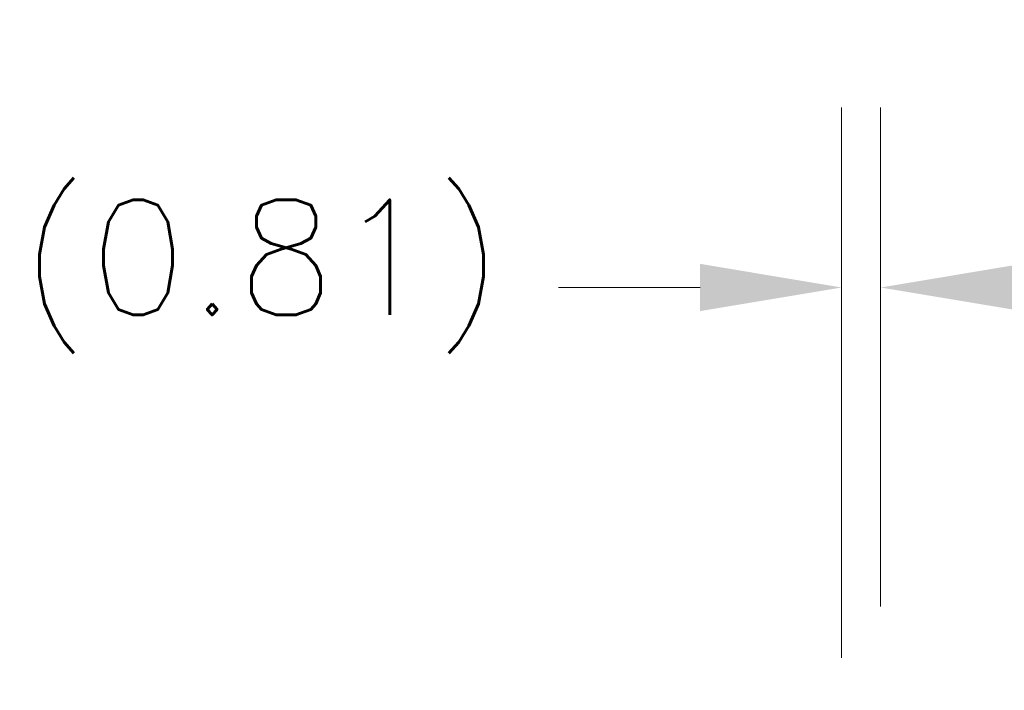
# Model space of a CAD drawing. Header units: inches. Extents: x 4 to 506, y 11 to 319.
# Tile 15 of 47: x 177 to 198, y 97 to 111. Entities that reach past the tile are written whole.
import ezdxf

# ---------------------------------------------------------------- set-up
doc = ezdxf.new("R2010")
doc.units = ezdxf.units.IN
doc.header["$LTSCALE"] = 30
doc.header["$MEASUREMENT"] = 0
doc.layers.add('Dimension (ANSI)', color=7, linetype='Continuous', lineweight=5)
doc.styles.add('ROMANS', font='romans.shx')
doc.dimstyles.new('Default (ANSI)', dxfattribs={"dimscale": 30, "dimtxt": 0.08, "dimasz": 0.098425, "dimexe": 0.125, "dimexo": 0.0625, "dimgap": 0.031496, "dimtad": 0, "dimtih": 1, "dimtoh": 1, "dimrnd": 1e-08, "dimzin": 0, "dimdsep": 46, "dimtxsty": 'ROMANS', "dimcen": 0.09, "dimdle": 0.393701, "dimclrd": 256, "dimclre": 256, "dimclrt": 256, "dimadec": 0, "dimazin": 0, "dimtfac": 1.25, "dimtofl": 0, "dimtmove": 0, "dimatfit": 3, "dimfxl": 0, "dimtolj": 1, "dimtzin": 0, "dimlwd": -1, "dimlwe": -1, "dimarcsym": 0})

# ---------------------------------------------------------------- blocks, each defined once
blk = doc.blocks.new('*D22')
at = {"layer": 'Defpoints', "color": 0}
for p in [(194.465, 105.681), (195.278, 97.158), (194.465, 96.087)]:
    blk.add_point(p, dxfattribs=at)
at = {"layer": 'Dimension (ANSI)'}
for p, q in [((194.465, 97.962), (194.465, 109.431)), ((195.278, 99.033), (195.278, 109.431)), ((191.512, 105.681), (188.559, 105.681)), ((198.231, 105.681), (201.183, 105.681))]:
    blk.add_line(p, q, dxfattribs=at)
for points in [[(191.512, 106.174), (191.512, 105.189), (194.465, 105.681)], [(198.231, 106.174), (198.231, 105.189), (195.278, 105.681)]]:
    blk.add_solid(points, dxfattribs=at)
at = {"layer": 'Dimension (ANSI)', "insert": (177.329, 107.51), "char_height": 2.4, "attachment_point": 1, "style": 'ROMANS'}
blk.add_mtext('\\A1;(0.81)', dxfattribs=at)
blk = doc.blocks.new('*D29')
at = {"layer": 'Defpoints', "color": 0}
for p in [(229.715, 105.681), (195.278, 97.158), (229.715, 97.158)]:
    blk.add_point(p, dxfattribs=at)
at = {"layer": 'Dimension (ANSI)'}
for p, q in [((195.278, 99.033), (195.278, 109.431)), ((229.715, 99.033), (229.715, 109.431)), ((198.231, 105.681), (200.695, 105.681)), ((226.763, 105.681), (224.299, 105.681))]:
    blk.add_line(p, q, dxfattribs=at)
for points in [[(198.231, 106.174), (198.231, 105.189), (195.278, 105.681)], [(226.763, 106.174), (226.763, 105.189), (229.715, 105.681)]]:
    blk.add_solid(points, dxfattribs=at)
at = {"layer": 'Dimension (ANSI)', "insert": (212.497, 105.681), "char_height": 2.4, "attachment_point": 5, "style": 'ROMANS'}
blk.add_mtext('\\A1;34.44\\PDOOR WIDTH', dxfattribs=at)

msp = doc.modelspace()

# ---------------------------------------------------------------- dimensions: what is measured, and where the dimension line sits
at = {"layer": 'Dimension (ANSI)'}
for base, p2, text, override, picture, middle in [((229.7155, 105.6815), (229.7155, 97.1579), '<>\\PDOOR WIDTH', {"dimtih": 0, "dimtoh": 0, "dimdec": 2, "dimtp": 0, "dimtm": 0, "dimtdec": 2, "dimatfit": 1}, '*D29', (212.4967, 105.6815)), ((194.4649, 105.6815), (194.4649, 96.0873), '(<>)', {"dimgap": 0.031496, "dimtih": 0, "dimtoh": 0, "dimdec": 2, "dimtol": 0, "dimlim": 0, "dimtp": 0, "dimtm": 0, "dimtdec": 2, "dimatfit": 1}, '*D22', (182.4717, 105.6815))]:
    dim = msp.add_linear_dim(base=base, p1=(195.278, 97.1579), p2=p2, angle=180, text=text, dimstyle='Default (ANSI)', override=override, dxfattribs=at)
    dim.commit()
    dim.dimension.update_dxf_attribs({"geometry": picture, "text_midpoint": middle, "dimtype": 160})

doc.saveas('drawing.dxf')
